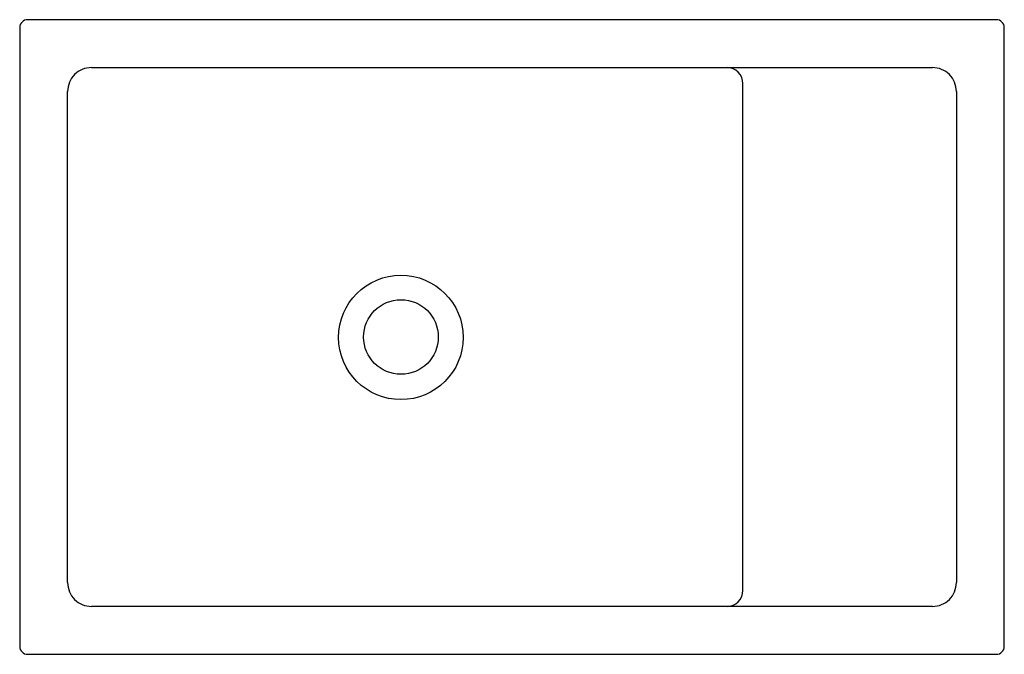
# Model space of a CAD drawing. Header units: millimetres. Extents: x 0 to 0.62, y -0.4 to 0.
import ezdxf

# ---------------------------------------------------------------- set-up
doc = ezdxf.new("R2010")
doc.units = ezdxf.units.MM
doc.header["$LTSCALE"] = 0.1
doc.layers.add('BLOCKS', color=3, linetype='Continuous')
doc.layers.add('SANINDUSA', color=3, linetype='Continuous')

msp = doc.modelspace()

# ---------------------------------------------------------------- linework, layer by layer
at = {"layer": 'BLOCKS'}
for p, q in [((0.61488, 0), (0.005, 0)), ((0, -0.005), (0, -0.39487)), ((0.61987, -0.39487), (0.61987, -0.005)), ((0.04517, -0.03019), (0.5747, -0.03019)), ((0.03019, -0.3547), (0.03019, -0.04517)), ((0.58968, -0.04517), (0.58968, -0.3547)), ((0.5747, -0.36968), (0.04517, -0.36968)), ((0.005, -0.39987), (0.61488, -0.39987))]:
    msp.add_line(p, q, dxfattribs=at)
for centre, radius in [((0.24001, -0.20018), 0.03921), ((0.24004, -0.19994), 0.0235)]:
    msp.add_circle(centre, radius, dxfattribs=at)
for centre, radius, start, end in [((0.005, -0.005), 0.005, 90.02003, 179.97997), ((0.61487, -0.005), 0.005, 0.02003, 89.97997), ((0.04516, -0.04516), 0.01497, 89.96754, 180.03246), ((0.57471, -0.04516), 0.01497, 359.96754, 90.03246), ((0.04516, -0.35471), 0.01497, 179.96754, 270.03246), ((0.57471, -0.35471), 0.01497, 269.96754, 0.03246), ((0.005, -0.39487), 0.005, 180.02003, 269.97997), ((0.61487, -0.39487), 0.005, 270.02003, 359.97997)]:
    msp.add_arc(centre, radius, start, end, dxfattribs=at)
at = {"layer": 'SANINDUSA'}
msp.add_line((0.45533, -0.35969), (0.45533, -0.04017), dxfattribs=at)
at = {"layer": 'SANINDUSA', "flags": 128}
for points in [[(0.45533, -0.04017), (0.45514, -0.03822), (0.45457, -0.03635), (0.45364, -0.03462), (0.4524, -0.03311), (0.45089, -0.03187), (0.44916, -0.03094), (0.44729, -0.03037), (0.44534, -0.03018)], [(0.44534, -0.36968), (0.44729, -0.36948), (0.44916, -0.36891), (0.45089, -0.36799), (0.4524, -0.36675), (0.45364, -0.36523), (0.45457, -0.36351), (0.45514, -0.36164), (0.45533, -0.35969)]]:
    msp.add_lwpolyline(points, dxfattribs=at)

doc.saveas('drawing.dxf')
